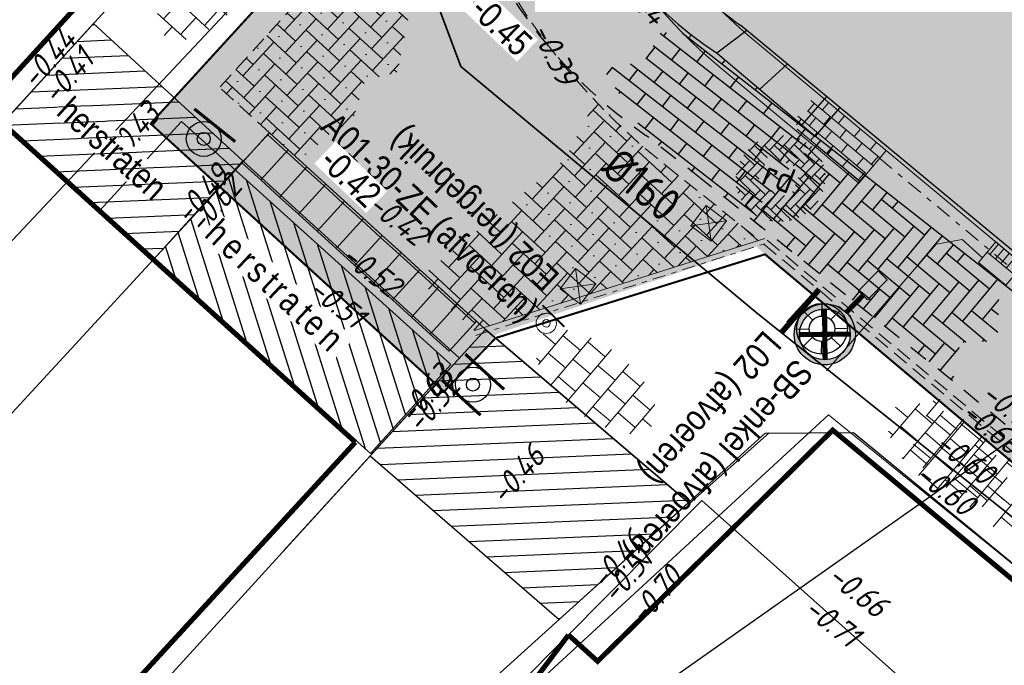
# Model space of a CAD drawing. Header units: metres. Extents: x 111546 to 149831, y 498798 to 507863.
# Tile 162 of 256: x 111831 to 111850, y 501608 to 501621. Entities that reach past the tile are written whole.
import ezdxf
from ezdxf.enums import TextEntityAlignment as Align

# ---------------------------------------------------------------- set-up
doc = ezdxf.new("R2010")
doc.units = ezdxf.units.M
for name, pattern in [('DASHDOT', [25.4, 12.7, -6.35, 0, -6.35]), ('DASHDOT2', [12.7, 6.35, -3.175, 0, -3.175]), ('DASHED', [19.05, 12.7, -6.35]), ('JIS_02_0.7', [1.35, 0.75, -0.6])]:
    doc.linetypes.add(name, pattern=pattern)
for name, color, linetype in [('0-bs-polderpijl', 3, 'Continuous'), ('0-hoogte mv-bestaand', 253, 'Continuous'), ('0-hoogte mv-nieuw', 2, 'Continuous'), ('0-werkgrens', 210, 'FENCELINE1'), ('2-bs-Streng persleiding', 252, 'RI-PERS'), ('3-nw-herstraten1', 7, 'Continuous'), ('3-NW-HV-316010+318010-Afwerken zandbed voor wegfundering en menggranulaat-opp', 20, 'Continuous'), ('3-nw-verkeersbord-op LM-aanlegtek', 200, 'Continuous'), ('3-nw-verkeersbord-paal-aanlegtek', 2, 'Continuous'), ('3-verw. bss-df', 161, 'Continuous'), ('3-vw-band-irb 80x20', 13, 'Continuous'), ('3-vw-band-ob 10x20', 53, 'JIS_02_0.7'), ('3-vw-band-trb-13-15x25', 230, 'Continuous'), ('3-vw-lichtmast- ter (ver)plaatsen-verwijderen', 200, 'Continuous'), ('3-vw-verkeersbord tekst', 3, 'JIS_02_0.7'), ('3-YY-temp', 170, 'Continuous'), ('6-OVL-nw-lichtmast', 7, 'Continuous'), ('6-OVL-nw-lichtmast nr', 2, 'Continuous'), ('BGT_G_wegdeel', 252, 'Continuous'), ('T02_RASTER', 252, 'Continuous'), ('V02_KNTOPENVERH', 252, 'Continuous'), ('V03_KNTTEGELPAD', 252, 'Continuous')]:
    doc.layers.add(name, color=color, linetype=linetype)
for name, color, linetype, lineweight in [('0-kadastrale percelen', 253, 'AI-KADASTRAAL', 9), ('2-nw-inlaat-hwa 160', 61, 'Continuous', 15), ('2-YY-kolkleiding HWA 125mm', 150, 'Continuous', 15), ('2-YY-kolkleiding HWA 160mm', 90, 'Continuous', 35), ('3-nw-arcering-rijweg', 7, 'Continuous', 13), ('3-nw-arcering-trottoir', 2, 'Continuous', 15), ('3-nw-band-irb 80x20', 2, 'Continuous', 13), ('3-nw-band-irb-BKK', 7, 'Continuous', 5), ('3-nw-band-ob 10x20', 7, 'Continuous', 13), ('3-nw-band-ob 10x20-achterkant', 7, 'DASHDOT', 13), ('3-nw-band-trb18-20x20-achterkant-stelspecie', 103, 'DASHDOT2', 15), ('3-nw-band-trb18-20x20-voorkant-stelspecie', 103, 'Continuous', 15), ('3-nw-BSS-wit-tussen tegels en asfalt fietspad', 2, 'DASHED', 13), ('3-nw-kolk trottoir', 7, 'Continuous', 13), ('3-nw-mat-arcering', 7, 'Continuous', 5), ('3-nw-materiaalscheiding-', 7, 'DASHED', 13), ('3-nw-text-20', 7, 'Continuous', 15), ('3-nw-text-20-herinrichting', 7, 'Continuous', 15), ('3-vw-object-kunststof paal', 7, 'Continuous', 13), ('3-vw-verharding', 3, 'Continuous', 15), ('3-vw-verkeersbord-paal', 7, 'Continuous', 15)]:
    doc.layers.add(name, color=color, linetype=linetype, lineweight=lineweight)
doc.layers.add('3-nw-menggranulaat', color=7, linetype='Continuous', lineweight=13, true_color=0xebebeb)
doc.styles.get("Standard").update_dxf_attribs({"font": 'isocp-ie.shx'})
doc.styles.add('veysel', font='isocp-ie.shx', dxfattribs={"height": 0.1})
doc.styles.add('Zaanstad', font='ARIALN.TTF')
doc.styles.add('Zaanstad 1-100 3.5mm', font='ARIALN.TTF', dxfattribs={"height": 0.35})
doc.styles.add('Zaanstad 1-200 2.5mm', font='ARIALN.TTF', dxfattribs={"height": 0.5})
doc.styles.add('Zaanstad 1-250 2.0mm', font='ARIALN.TTF', dxfattribs={"height": 0.5})
doc.linetypes.add('AI-KADASTRAAL', pattern='A,5.5,-2,["K",Standard,S=1.8,R=0,X=0,Y=-0.9],-2,5.5,-2,[5,NLCS.SHX,S=0.75,R=0,X=0,Y=0],-2', length=19)
doc.linetypes.add('FENCELINE1', pattern='A,6.35,-2.54,[133,ltypeshp.shx,S=2.54,R=0,X=-2.54,Y=0],-2.54,25.4', length=36.83)
doc.linetypes.add('RI-PERS', pattern='A,7,-2,["P",Standard,S=1.8,R=0,X=-0.5,Y=-0.9],-2,7,-2,[102,NLCS.SHX,S=1,R=180,X=0,Y=0],-2', length=22)

# ---------------------------------------------------------------- blocks, each defined once
blk = doc.blocks.new('Q21')
at = {"color": 0, "linetype": 'ByBlock', "lineweight": -2}
for p, q in [((-0.003, 0.25), (0.001, 0.5)), ((-0.181, 0.172), (-0.363, 0.343)), ((0.173, 0.18), (0.351, 0.353)), ((0.25, 0.008), (0.5, 0.015)), ((-0.25, -0.008), (-0.5, -0.015)), ((-0.186, -0.167), (-0.365, -0.341)), ((0.183, -0.171), (0.357, -0.336)), ((-0.01, -0.25), (-0.014, -0.5))]:
    blk.add_line(p, q, dxfattribs=at)
for radius in [0.498, 0.25]:
    blk.add_circle((0, 0), radius, dxfattribs=at)
blk = doc.blocks.new('6-OVL-LM 6.0m')
at = {"linetype": 'ByBlock', "lineweight": -2}
h = blk.add_hatch(color=0, dxfattribs=at)
h.paths.add_polyline_path([(0, 0.6, 1), (0, -0.6, 1)])
h.paths.add_polyline_path([(0, -0.5, -1), (0, 0.5, -1)], flags=16)
h.paths.add_polyline_path([(0, -0.045, -1), (0, 0.045, -1)], flags=0)
blk.add_hatch(color=0, dxfattribs=at).paths.add_polyline_path([(1.625, -0.125), (1.625, 0.125), (1.075, 0.125), (1.075, -0.125)])
at = {"color": 0, "linetype": 'ByBlock', "lineweight": -2, "const_width": 0.1}
for points in [[(-0.354, 0.354), (0.354, -0.354)], [(-0.354, -0.354), (0.354, 0.354)], [(1.075, 0), (0.6, 0)]]:
    blk.add_lwpolyline(points, dxfattribs=at)
at = {"color": 0, "linetype": 'ByBlock', "lineweight": -2}
blk.add_lwpolyline([(1.075, -0.125), (1.625, -0.125), (1.625, 0.125), (1.075, 0.125)], close=True, dxfattribs=at)
for radius in [0.6, 0.5, 0.0451]:
    blk.add_circle((0, 0), radius, dxfattribs=at)
at = {"layer": '6-OVL-nw-lichtmast nr', "linetype": 'ByBlock', "lineweight": -2, "style": 'Zaanstad'}
blk.add_attdef('MAST', (1.861, 0.289), '', height=0.4, dxfattribs=at)
at = {"layer": '6-OVL-nw-lichtmast nr', "linetype": 'ByBlock', "lineweight": -2, "style": 'Zaanstad', "flags": 1}
blk.add_attdef('STRAAT', (1.861, -0.68), '', height=0.4, dxfattribs=at)
blk = doc.blocks.new('tgls')
at = {"linetype": 'Continuous'}
for p, q in [((-1.018, -0.663), (-1.018, 0.575)), ((-0.418, -0.668), (-0.418, 0.573)), ((0.182, -0.673), (0.182, 0.57)), ((0.782, -0.678), (0.782, 0.568)), ((-1.018, 0.329), (-1.552, 0.329)), ((0.182, 0.329), (-0.418, 0.329)), ((1.218, 0.329), (0.782, 0.329)), ((-1.618, 0.029), (-1.635, 0.029)), ((-1.618, -0.658), (-1.618, 0.09)), ((-0.418, 0.029), (-1.018, 0.029)), ((0.782, 0.029), (0.182, 0.029)), ((-1.018, -0.271), (-1.618, -0.271)), ((0.182, -0.271), (-0.418, -0.271)), ((1.382, -0.271), (0.782, -0.271)), ((1.382, -0.682), (1.382, -0.248)), ((-1.618, -0.571), (-1.803, -0.571)), ((-0.418, -0.571), (-1.018, -0.571)), ((0.782, -0.571), (0.182, -0.571)), ((1.473, -0.571), (1.382, -0.571))]:
    blk.add_line(p, q, dxfattribs=at)
blk = doc.blocks.new('3-PAAL KUNSTSTOF')
for p, q in [((-0.3, 0.225), (0.2, -0.275)), ((0.2, 0.225), (-0.3, -0.275))]:
    blk.add_line(p, q)
at = {"flags": 128}
blk.add_lwpolyline([(-0.3, -0.275), (0.2, -0.275), (0.2, 0.225), (-0.3, 0.225)], close=True, dxfattribs=at)
blk = doc.blocks.new('paal_verkeersbord')
at = {"const_width": 0.035}
blk.add_lwpolyline([(-0.3, -0.2), (0.3, -0.2)], dxfattribs=at)
for radius in [0.2, 0.0745]:
    blk.add_circle((0, 0), radius)
blk = doc.blocks.new('straatkolk_M')
at = {"linetype": 'Continuous'}
for p, q in [((-0.404, 0.475), (-0.569, -0.255)), ((0.569, 0.255), (-0.404, 0.475)), ((0.569, 0.255), (0.404, -0.475)), ((0.404, -0.475), (-0.569, -0.255))]:
    blk.add_line(p, q, dxfattribs=at)
blk = doc.blocks.new('*U738')
blk.add_line((0.225, 0), (-0.225, 0))
for points in [[(-0.28, -0.262), (-0.28, 0)], [(0, -0.262), (0, 0)], [(-0.14, -0.262), (-0.14, 0)], [(0.14, -0.262), (0.14, 0)], [(0.28, -0.262), (0.28, 0)], [(0.349, -0.262), (-0.349, -0.262)]]:
    blk.add_lwpolyline(points)
at = {"xscale": -0.7000000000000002, "yscale": 0.7000000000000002, "zscale": 0.7000000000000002, "rotation": 347.2593789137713}
blk.add_blockref('straatkolk_M', (0, -0.262), dxfattribs=at)
at = {"linetype": 'DASHDOT', "lineweight": 5, "width": 0.665014}
blk.add_text('tk', height=0.3703, rotation=179.9746, dxfattribs=at).set_placement((0.214, 0.438))

msp = doc.modelspace()

# ---------------------------------------------------------------- hatches: boundary and pattern name
at = {"layer": '3-nw-arcering-trottoir'}
h = msp.add_hatch(dxfattribs=at)
h.set_pattern_fill('AVH-TEGEL_300X300_HALFST', color=256, scale=1.5, angle=207.24832, style=0, pattern_type=2)
h.set_pattern_definition([(227.27180236, (397005.2788, 80828.5016), (-0.14005390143, -0.4832286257), [0.45, -0.45]), (317.27180236, (397005.2788, 80828.5016), (0.30533457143, 0.33056134), [])])
edge = h.paths.add_edge_path()
edge.add_ellipse((111834.4779, 501621.5529), major_axis=(-0.9103, -1.0724), ratio=0.488545, start_angle=0, end_angle=360)
h = msp.add_hatch(dxfattribs=at)
h.set_pattern_fill('AVH-TEGEL_300X300_HALFST', color=256, scale=1.5, angle=299.44564, style=0, pattern_type=2)
h.set_pattern_definition([(319.469117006, (521391.955, 802708.42472), (0.48824311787, -0.121423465), [0.45, -0.45]), (49.46911701, (521391.955, 802708.4247), (-0.3420251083, 0.29243601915), [])])
edge = h.paths.add_edge_path()
edge.add_ellipse((111842.0334, 501613.6897), major_axis=(1.1065, -0.8685), ratio=0.488545, start_angle=0, end_angle=360)
h = msp.add_hatch(dxfattribs=at)
h.set_pattern_fill('AVH-TEGEL_300X300_HALFST', color=256, scale=1.5, angle=299.44564, style=0, pattern_type=2)
h.set_pattern_definition([(319.469117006, (521398.87094, 802706.98658), (0.48824311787, -0.121423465), [0.45, -0.45]), (49.46911701, (521398.87094, 802706.9866), (-0.3420251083, 0.29243601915), [])])
edge = h.paths.add_edge_path()
edge.add_ellipse((111848.9493, 501612.2516), major_axis=(1.1065, -0.8685), ratio=0.488545, start_angle=0, end_angle=360)
at = {"layer": '3-nw-herstraten1', "ltscale": 0.06, "transparency": 33554687}
h = msp.add_hatch(dxfattribs=at)
h.set_pattern_fill('ANSI31', color=256, scale=0.1, angle=15)
h.set_pattern_definition([(107.58209, (111927.81417, 501846.62398), (-0.30266803, -0.09590784), [])])
h.paths.add_polyline_path([(111833.3479, 501616.0879), (111837.6107, 501612.28), (111839.189, 501614.0292), (111834.9599, 501617.8443)])
h = msp.add_hatch(dxfattribs=at)
h.set_pattern_fill('ANSI31', color=256, scale=0.1)
h.set_pattern_definition([(2.41437, (111959.13163, 501854.88205), (-0.0133751, 0.31721815), [])])
h.paths.add_polyline_path([(111837.6062, 501612.2314), (111841.3125, 501609.0143), (111843.8506, 501611.3105), (111839.8701, 501614.7141)])
at = {"layer": '3-nw-mat-arcering'}
h = msp.add_hatch(dxfattribs=at)
h.set_pattern_fill('AVH-SBS_KF_ELLEBOOG_01', color=256, scale=3, style=0, pattern_type=2)
h.set_pattern_definition([(317.41437309, (0, 0), (-0.01787267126, 0.42388744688), [0.9, -0.3]), (47.41437309, (0.44176, -0.406), (-0.01787267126, 0.42388744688), [0.9, -0.3]), (317.41437309, (0.32238, -0.09257), (-0.01787267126, 0.42388744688), [0, -1.2]), (317.41437309, (0.7552, -0.28664), (-0.01787267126, 0.42388744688), [0, -1.2])])
edge = h.paths.add_edge_path()
edge.add_line((111836.2506, 501618.0096), (111834.6466, 501619.47))
edge.add_line((111834.6466, 501619.47), (111836.7343, 501621.7629))
edge.add_arc((111831.8497, 501626.2102), 6.6059, 317.68276, 362.0751)
edge.add_line((111838.4513, 501626.4494), (111838.5827, 501626.3406))
edge.add_line((111838.5827, 501626.3406), (111838.6824, 501625.7342))
edge.add_arc((111849.7889, 501627.5617), 11.2558, 189.34415, 209.29841)
edge.add_line((111839.9729, 501622.0536), (111839.6742, 501621.2497))
edge.add_line((111839.6742, 501621.2497), (111838.3951, 501621.056))
edge.add_line((111838.3951, 501621.056), (111838.1416, 501619.772))
edge.add_line((111838.1416, 501619.772), (111837.505, 501619.6054))
edge.add_line((111837.505, 501619.6054), (111837.191, 501618.5917))
edge.add_line((111837.191, 501618.5917), (111836.7665, 501618.5389))
edge.add_line((111836.7665, 501618.5389), (111836.2506, 501618.0096))

# ---------------------------------------------------------------- linework, layer by layer
at = {"layer": '0-kadastrale percelen', "ltscale": 0.25}
msp.add_lwpolyline([(111872.381, 501591.505), (111867.515, 501595.902), (111856.74, 501604.82), (111846.6, 501613.04), (111827.276, 501595.236)], dxfattribs=at)
at = {"layer": '0-werkgrens'}
msp.add_lwpolyline([(111832.675, 501621.279), (111829.9558, 501618.2925)], dxfattribs=at)
at = {"layer": '0-werkgrens', "ltscale": 0.1, "const_width": 0.1}
for points in [[(111841.4974, 501608.7142), (111842.0694, 501608.1966), (111846.6856, 501612.7369), (111872.1321, 501591.5722), (111893.1645, 501568.5292), (111855.4756, 501528.853), (111858.5918, 501525.9468), (111892.0218, 501563.0053), (111911.6148, 501544.9523), (111907.9631, 501540.9947), (111911.0322, 501538.0656), (111912.1349, 501539.3251), (111930.2967, 501523.1003), (111929.5103, 501522.1989), (111948.8409, 501504.2192)], [(111837.3128, 501612.5004), (111822.9331, 501596.8395), (111828.5968, 501592.1331), (111834.6841, 501599.6478), (111841.4974, 501608.7142)]]:
    msp.add_lwpolyline(points, dxfattribs=at)
at = {"layer": '2-bs-Streng persleiding', "ltscale": 0.2, "flags": 128}
msp.add_lwpolyline([(111791.91, 501578.337), (111793.619, 501580.618), (111802.148, 501573.432), (111804.842, 501573.731), (111825.042, 501594.842), (111850.33, 501612.658), (111872.59, 501636.572), (111873.637, 501639.117), (111899.895, 501667.194)], dxfattribs=at)
at = {"layer": '2-YY-kolkleiding HWA 125mm', "ltscale": 0.06, "elevation": -0.0001}
msp.add_lwpolyline([(111849.6231, 501616.1186), (111849.2272, 501616.4799), (111848.716, 501616.3904), (111846.5647, 501613.9049)], dxfattribs=at)
at = {"layer": '3-nw-band-irb 80x20'}
for points in [[(111835.9935, 501618.2436), (111835.4549, 501617.6521), (111835.0852, 501617.9887), (111835.6238, 501618.5802), (111835.9935, 501618.2436), (111835.9599, 501618.2067), (111835.5902, 501618.5433)], [(111835.9935, 501618.2436), (111835.4549, 501617.6521), (111835.0852, 501617.9887), (111835.6238, 501618.5802), (111835.9935, 501618.2436), (111835.9599, 501618.2067), (111835.5902, 501618.5433)], [(111836.3632, 501617.907), (111835.8247, 501617.3155), (111835.4549, 501617.6521), (111835.9935, 501618.2436), (111836.3632, 501617.907), (111836.3296, 501617.87), (111835.9599, 501618.2067)], [(111836.3632, 501617.907), (111835.8247, 501617.3155), (111835.4549, 501617.6521), (111835.9935, 501618.2436), (111836.3632, 501617.907), (111836.3296, 501617.87), (111835.9599, 501618.2067)], [(111838.5815, 501615.8873), (111838.0429, 501615.2958), (111837.6732, 501615.6324), (111838.2118, 501616.2239), (111838.5815, 501615.8873), (111838.5479, 501615.8503), (111838.1782, 501616.187)], [(111838.5815, 501615.8873), (111838.0429, 501615.2958), (111837.6732, 501615.6324), (111838.2118, 501616.2239), (111838.5815, 501615.8873), (111838.5479, 501615.8503), (111838.1782, 501616.187)], [(111838.9512, 501615.5507), (111838.4127, 501614.9591), (111838.0429, 501615.2958), (111838.5815, 501615.8873), (111838.9512, 501615.5507), (111838.9176, 501615.5137), (111838.5479, 501615.8503)], [(111838.9512, 501615.5507), (111838.4127, 501614.9591), (111838.0429, 501615.2958), (111838.5815, 501615.8873), (111838.9512, 501615.5507), (111838.9176, 501615.5137), (111838.5479, 501615.8503)], [(111839.321, 501615.2141), (111838.7824, 501614.6225), (111838.4127, 501614.9591), (111838.9512, 501615.5507), (111839.321, 501615.2141), (111839.2873, 501615.1771), (111838.9176, 501615.5137)], [(111839.321, 501615.2141), (111838.7824, 501614.6225), (111838.4127, 501614.9591), (111838.9512, 501615.5507), (111839.321, 501615.2141), (111839.2873, 501615.1771), (111838.9176, 501615.5137)], [(111839.6907, 501614.8775), (111839.1521, 501614.2859), (111838.7824, 501614.6225), (111839.321, 501615.2141), (111839.6907, 501614.8775), (111839.657, 501614.8405), (111839.2873, 501615.1771)]]:
    msp.add_lwpolyline(points, dxfattribs=at)
at = {"layer": '3-nw-band-irb-BKK', "ltscale": 0.05}
msp.add_lwpolyline([(111847.1954, 501617.5865), (111847.7338, 501618.2313)], dxfattribs=at)
at = {"layer": '3-nw-band-ob 10x20'}
msp.add_lwpolyline([(111839.649, 501614.6917), (111845.3553, 501616.5044)], dxfattribs=at)
at = {"layer": '3-nw-band-ob 10x20-achterkant', "ltscale": 0.02}
msp.add_lwpolyline([(111839.6793, 501614.5964), (111845.3856, 501616.4091)], dxfattribs=at)
at = {"layer": '3-nw-band-trb18-20x20-achterkant-stelspecie', "ltscale": 0.05}
msp.add_lwpolyline([(111847.6056, 501618.0778), (111850.2943, 501615.833)], dxfattribs=at)
at = {"layer": '3-nw-band-trb18-20x20-voorkant-stelspecie'}
msp.add_lwpolyline([(111847.7338, 501618.2313), (111850.4225, 501615.9865)], dxfattribs=at)
at = {"layer": '3-nw-BSS-wit-tussen tegels en asfalt fietspad', "ltscale": 0.025}
for points in [[(111845.3334, 501616.3925), (111860.7607, 501603.5119)], [(111845.3969, 501616.4697), (111860.8248, 501603.5886)]]:
    msp.add_lwpolyline(points, dxfattribs=at)
at = {"layer": '3-nw-herstraten1', "ltscale": 0.02}
msp.add_lwpolyline([(111837.6062, 501612.2314), (111841.3125, 501609.0143), (111843.8506, 501611.3105), (111839.8701, 501614.7141)], close=True, dxfattribs=at)
at = {"layer": '3-nw-materiaalscheiding-', "ltscale": 0.025}
msp.add_lwpolyline([(111841.9337, 501637.0007, 0.4379287), (111843.4031, 501617.9405, 0.4379287)], format="xyb", dxfattribs=at)
for points in [[(111837.1172, 501622.1834), (111834.6466, 501619.47)], [(111835.6238, 501618.5802), (111834.6466, 501619.47)]]:
    msp.add_lwpolyline(points, dxfattribs=at)
at = {"layer": '3-nw-verkeersbord-op LM-aanlegtek', "const_width": 0.1094}
msp.add_lwpolyline([(111845.6728, 501614.6473), (111846.4215, 501615.5043)], dxfattribs=at)
at = {"layer": '3-vw-band-irb 80x20', "ltscale": 0.03}
for q in [(111844.883, 501620.683), (111846.344, 501618.513)]:
    msp.add_line((111846.825, 501619.072), q, dxfattribs=at)
at = {"layer": '3-vw-band-irb 80x20', "ltscale": 0.01}
for points in [[(111845.0001, 501620.5859), (111844.4091, 501620.1444)], [(111845.7932, 501619.9279), (111845.2565, 501619.4316)], [(111846.5645, 501619.2881), (111846.0803, 501618.7357)]]:
    msp.add_lwpolyline(points, dxfattribs=at)
at = {"layer": '3-vw-band-irb 80x20', "ltscale": 0.03}
msp.add_lwpolyline([(111844.425, 501620.134), (111846.344, 501618.513)], dxfattribs=at)
for centre, radius, start, end in [((111848.4654, 501626.3367), 7.4026, 159.46847, 236.92019), ((111849.7741, 501627.4811), 8.3748, 206.25023, 234.26563)]:
    msp.add_arc(centre, radius, start, end, dxfattribs=at)
at = {"layer": '3-vw-band-ob 10x20', "ltscale": 0.5}
msp.add_arc((111848.6228, 501626.5823), 9.8142, 201.98021, 235.17342, dxfattribs=at)
at = {"layer": '3-vw-band-trb-13-15x25', "ltscale": 0.1}
msp.add_line((111854.135, 501613.008), (111846.825, 501619.072), dxfattribs=at)
msp.add_lwpolyline([(111846.3443, 501618.5127), (111850.678, 501615.109), (111853.751, 501612.552)], dxfattribs=at)
at = {"layer": '3-vw-verkeersbord-paal', "const_width": 0.04}
msp.add_lwpolyline([(111846.3463, 501615.4686), (111845.7857, 501614.8539)], dxfattribs=at)
at = {"layer": '3-YY-temp', "ltscale": 0.02}
msp.add_lwpolyline([(111832.2902, 501617.0449), (111837.6107, 501612.28), (111839.189, 501614.0292), (111833.9009, 501618.7997)], close=True, dxfattribs=at)
at = {"layer": 'BGT_G_wegdeel'}
msp.add_lwpolyline([(111845.436, 501612.681), (111843.871, 501611.293)], dxfattribs=at)
at = {"layer": 'T02_RASTER', "ltscale": 0.25}
msp.add_lwpolyline([(111863.6011, 501593.9494), (111844.1154, 501611.3546), (111837.7959, 501604.9811), (111835.5259, 501602.5726)], dxfattribs=at)
at = {"layer": 'V02_KNTOPENVERH'}
for points in [[(111843.871, 501611.293), (111839.868, 501614.716)], [(111839.868, 501614.716), (111843.871, 501611.293)]]:
    msp.add_lwpolyline(points, dxfattribs=at)
at = {"layer": 'V03_KNTTEGELPAD'}
for points in [[(111834.895, 501623.717), (111793.764, 501578.562), (111793.157, 501579.124)], [(111835.151, 501603.44), (111845.36, 501612.676), (111847.095, 501612.694), (111852.9617, 501607.8629)]]:
    msp.add_lwpolyline(points, dxfattribs=at)

# ---------------------------------------------------------------- block references
at = {"layer": '3-nw-kolk trottoir', "ltscale": 0.05, "rotation": 320.1407418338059}
msp.add_blockref('*U738', (111850.1545, 501616.2103, -0.0001), dxfattribs=at)
at = {"layer": '3-nw-verkeersbord-paal-aanlegtek', "xscale": 1.716311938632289, "yscale": 1.716311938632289, "zscale": 1.716311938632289}
for p, rotation in [((111834.3371, 501618.4579), 141.2427217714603), ((111839.6206, 501613.6307), 317.6780026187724), ((111839.6206, 501613.6307), 137.6780026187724)]:
    msp.add_blockref('paal_verkeersbord', p, dxfattribs=dict(at, rotation=rotation))
at = {"layer": '3-vw-lichtmast- ter (ver)plaatsen-verwijderen'}
msp.add_blockref('Q21', (111846.475, 501614.728), dxfattribs=at)
at = {"layer": '3-vw-object-kunststof paal', "rotation": 53.06021713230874}
for p in [(111844.2575, 501616.8547), (111841.6923, 501615.6143)]:
    msp.add_blockref('3-PAAL KUNSTSTOF', p, dxfattribs=at)
at = {"layer": '3-vw-verharding', "rotation": 140.1775128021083}
msp.add_blockref('tgls', (111849.4204, 501611.9328), dxfattribs=at)
at = {"layer": '3-vw-verkeersbord-paal', "rotation": 135.5267513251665}
msp.add_blockref('paal_verkeersbord', (111841.0613, 501614.8347), dxfattribs=at)
at = {"layer": '6-OVL-nw-lichtmast', "ltscale": 0.05, "rotation": 45.61051664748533}
msp.add_blockref('6-OVL-LM 6.0m', (111846.53, 501614.6189), dxfattribs=at)

# ---------------------------------------------------------------- texts
at = {"layer": '0-hoogte mv-bestaand', "style": 'veysel', "oblique": 15}
for s, rotation, p in [('-0.44', 315.01063, (111842.7044, 501621.1108)), ('-0.44', 49.17059, (111831.4488, 501619.8876)), ('-0.39', 295.83037, (111841.0262, 501620.0397)), ('-0.41', 49.17059, (111831.8245, 501619.541)), ('-0.43', 49.17059, (111833.1003, 501618.4368)), ('-0.49', 49.17059, (111834.463, 501617.2189)), ('-0.62', 49.17059, (111834.7122, 501617.026)), ('-0.42', 322.09971, (111837.9993, 501616.7152)), ('-0.52', 322.09971, (111837.49, 501615.7064)), ('-0.51', 322.09971, (111836.8164, 501615.0685)), ('-0.63', 49.17059, (111838.8474, 501613.2945)), ('-0.52', 49.17059, (111838.9986, 501613.1076)), ('-0.75', 321.96739, (111850.0509, 501612.9942)), ('-0.68', 321.96739, (111849.6689, 501612.6179)), ('-0.60', 321.96739, (111849.1434, 501612.0194)), ('-0.46', 49.17059, (111840.6546, 501611.7125)), ('-0.60', 321.96739, (111848.7609, 501611.4061)), ('-0.46', 49.17059, (111842.6193, 501610.0416)), ('-0.51', 49.17059, (111842.8037, 501609.7333)), ('-0.70', 49.17059, (111843.3669, 501609.3403)), ('-0.66', 321.96739, (111847.0387, 501609.4125)), ('-0.71', 321.96739, (111846.5355, 501608.8007))]:
    msp.add_text(s, height=0.45, rotation=rotation, dxfattribs=at).set_placement(p, align=Align.CENTER)
at = {"layer": '2-nw-inlaat-hwa 160', "style": 'veysel'}
msp.add_text('%%C160', height=0.65, rotation=320.59209, dxfattribs=at).set_placement((111842.1037, 501617.8202, 0))
at = {"layer": '3-vw-verkeersbord tekst', "char_height": 0.5, "attachment_point": 7, "line_spacing_factor": 0.63, "style": 'Zaanstad 1-100 3.5mm'}
for s, width, heights, insert, rotation in [('\\A1;A01-30-ZE (afvoeren)', 6.767743, [0], (111836.5051, 501618.5506), 316.39088), ('\\A1;E02 (hergebruik)', 4.409154, [0], (111841.4541, 501615.8929), 136.39088), ('\\A1;\\pxsm1,ql;SB-enkel (afvoeren)\\PL02 (afvoeren)', 5.413743, [2.4675], (111845.2261, 501614.8227), 228.36345)]:
    msp.add_mtext_dynamic_manual_height_columns(s, width=width, gutter_width=4.5, heights=heights, dxfattribs=dict(at, insert=insert, rotation=rotation))

# ---------------------------------------------------------------- next in the draw order: texts
at = {"layer": '3-nw-text-20-herinrichting', "ltscale": 0.05, "insert": (111845.6329, 501617.7124), "char_height": 0.5, "attachment_point": 5, "rotation": 338.47896, "style": 'veysel', "bg_fill": 3, "box_fill_scale": 1.1, "bg_fill_color": 256, "bg_fill_true_color": 13158600, "bg_fill_transparency": 0}
msp.add_mtext('\\A1;rd', dxfattribs=at)

# ---------------------------------------------------------------- next in the draw order: hatches: boundary and pattern name
at = {"layer": '3-nw-arcering-rijweg'}
h = msp.add_hatch(dxfattribs=at)
h.set_pattern_fill('AVH-BSS_DIKFORMAAT_ELLEBOOG', color=256, scale=2, angle=90, pattern_type=2)
h.set_pattern_definition([(136.23316, (111851.80806, 501644.4336), (-0.1951163, -0.0042001), [0.552, -0.276]), (46.23316, (111851.52169, 501644.13463), (-0.1951163, -0.0042001), [0.552, -0.276])])
edge = h.paths.add_edge_path()
edge.add_ellipse((111845.6603, 501617.6791), major_axis=(0.8297, 0.3028), ratio=0.9556885, start_angle=0, end_angle=360)
at = {"layer": '3-nw-mat-arcering'}
h = msp.add_hatch(dxfattribs=at)
h.set_pattern_fill('AVH-SBS_KF_ELLEBOOG_01', color=256, scale=3, style=0, pattern_type=2)
h.set_pattern_definition([(317.41437309, (420080.41752, 286215.108), (-0.01787267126, 0.42388744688), [0.9, -0.3]), (47.41437309, (420080.85928, 286214.70198), (-0.01787267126, 0.42388744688), [0.9, -0.3]), (317.41437309, (420080.7399, 286215.01543), (-0.01787267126, 0.42388744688), [0, -1.2]), (317.41437309, (420081.17273, 286214.82136), (-0.01787267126, 0.42388744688), [0, -1.2])])
h.paths.add_polyline_path([(111843.0164, 501618.258), (111843.7535, 501617.66), (111845.2423, 501616.4685), (111839.649, 501614.6917), (111838.5353, 501615.6965), (111841.422, 501618.0546), (111842.0266, 501619.1974)])

# ---------------------------------------------------------------- next in the draw order: texts
at = {"layer": '3-nw-text-20-herinrichting', "ltscale": 0.05, "insert": (111845.6329, 501617.7124), "char_height": 0.5, "attachment_point": 5, "rotation": 338.47896, "style": 'veysel', "bg_fill": 3, "box_fill_scale": 1.1, "bg_fill_color": 256, "bg_fill_true_color": 13158600, "bg_fill_transparency": 0}
msp.add_mtext('\\A1;rd', dxfattribs=at)

# ---------------------------------------------------------------- next in the draw order: hatches: boundary and pattern name
at = {"layer": '3-nw-band-irb-BKK', "ltscale": 0.02}
h = msp.add_hatch(dxfattribs=at)
h.set_pattern_fill('AR-B816', color=256, scale=0.001)
h.set_pattern_definition([(320.141, (111846.24985, 501618.42815), (0.130232, 0.15598), []), (50.141, (111846.24985, 501618.42815), (-0.02575, 0.286212), [0.2032, -0.2032])])
h.paths.add_polyline_path([(111847.7338, 501618.2313), (111846.4979, 501619.2632), (111846.1724, 501619.1975), (111846.1967, 501618.9414), (111845.9518, 501618.8939), (111845.9893, 501618.6457), (111847.2211, 501617.6172)])
at = {"layer": '3-verw. bss-df'}
h = msp.add_hatch(dxfattribs=at)
h.set_pattern_fill('AVH-BSS_DIKFORMAAT_HALFST', color=256, scale=4, angle=90, style=0, pattern_type=2)
h.set_pattern_definition([(52.054, (111846.47413, 501618.4031), (0.18267, 0.90753), [0.276, -0.276]), (142.0543, (111846.47413, 501618.4031), (-0.169716, -0.217652), [])])
h.paths.add_polyline_path([(111846.3443, 501618.5127), (111845.0544, 501616.91), (111843.018, 501618.526), (111842.1811, 501619.8349), (111842.9826, 501619.9838), (111843.3041, 501620.5467), (111843.857, 501620.5435), (111844.425, 501620.134)])
h = msp.add_hatch(dxfattribs=at)
h.set_pattern_fill('AVH-BSS_DIKFORMAAT_ELLEBOOG', color=256, scale=4, style=0, pattern_type=2)
h.set_pattern_definition([(320.2366, (111851.84943, 501614.13427), (0.388694, 0.0356245), [1.104, -0.552]), (230.2366, (111852.37903, 501614.77075), (0.388694, 0.0356245), [1.104, -0.552])])
h.paths.add_polyline_path([(111845.0593, 501616.9061), (111846.3864, 501618.4772), (111849.962, 501615.6714), (111849.9182, 501614.4898), (111849.1864, 501614.4591), (111849.039, 501613.703)])

# ---------------------------------------------------------------- next in the draw order: linework, layer by layer
at = {"layer": '0-bs-polderpijl', "color": 52, "linetype": 'Continuous'}
msp.add_lwpolyline([(111850.014, 501637.163), (111794.783, 501578.349), (111625.599, 501718.444), (111596.016, 501736.849), (111566.07, 501771.573), (111560.835, 501792.354)], dxfattribs=at)
at = {"layer": '3-nw-band-irb-BKK', "ltscale": 0.02}
msp.add_lwpolyline([(111845.7906, 501636.6909), (111844.2272, 501635.0535, 0.4338611), (111845.0507, 501620.4715), (111847.7338, 501618.2313)], format="xyb", dxfattribs=at)
at = {"layer": '3-nw-materiaalscheiding-', "ltscale": 0.025}
msp.add_lwpolyline([(111843.4031, 501617.9405), (111845.2423, 501616.4685)], dxfattribs=at)
at = {"layer": '3-vw-band-ob 10x20', "ltscale": 0.5}
msp.add_lwpolyline([(111859.954, 501604.679), (111849.039, 501613.703), (111844.135, 501617.65), (111843.018, 501618.526)], dxfattribs=at)

# ---------------------------------------------------------------- next in the draw order: texts
at = {"layer": '3-nw-text-20', "ltscale": 0.05, "insert": (111835.7682, 501615.5434, 0), "char_height": 0.5, "attachment_point": 5, "rotation": 316.91135, "style": 'Zaanstad 1-250 2.0mm', "bg_fill": 3, "box_fill_scale": 1.1, "bg_fill_color": 256, "bg_fill_true_color": 13158600, "bg_fill_transparency": 0}
msp.add_mtext('\\A1;{\\T1.35;herstraten}', dxfattribs=at)

# ---------------------------------------------------------------- next in the draw order: hatches: boundary and pattern name
at = {"layer": '3-nw-menggranulaat', "ltscale": 2}
h = msp.add_hatch(color=256, dxfattribs=at)
h.dxf.hatch_style = 1
edge = h.paths.add_edge_path()
edge.add_line((111875.781, 501664.6491), (111875.2341, 501663.9987))
edge.add_arc((111839.2458, 501695.2295), 47.65, 318.17829, 319.04854, ccw=False)
edge.add_arc((111853.4894, 501681.6377), 27.9793, 286.9001, 319.47063, ccw=False)
edge.add_arc((111867.1873, 501637.4768), 18.2585, 107.74291, 136.77065)
edge.add_line((111853.8838, 501649.9824), (111853.5904, 501649.6895))
edge.add_arc((111855.5844, 501647.6533), 2.85, 134.40097, 136.24691)
edge.add_line((111853.5258, 501649.6242), (111842.4815, 501638.0884))
edge.add_line((111842.4815, 501638.0884), (111840.0537, 501638.2554))
edge.add_line((111840.0537, 501638.2554), (111837.5676, 501640.5269))
edge.add_line((111837.5676, 501640.5269), (111832.0583, 501634.4969))
edge.add_line((111832.0583, 501634.4969), (111835.8977, 501630.9889))
edge.add_arc((111831.63, 501626.3181), 6.327, -42.73072, 47.58272, ccw=False)
edge.add_line((111836.2775, 501622.0249), (111833.2925, 501618.758))
edge.add_line((111833.2925, 501618.758), (111839.0538, 501613.494))
edge.add_line((111839.0538, 501613.494), (111840.0886, 501614.6264))
edge.add_line((111840.0886, 501614.6264), (111845.1796, 501616.3436))
edge.add_line((111845.1796, 501616.3436), (111852.7477, 501609.9725))
edge.add_line((111852.7477, 501609.9725), (111865.2414, 501599.58))
edge.add_line((111865.2414, 501599.58), (111872.8819, 501593.1446))
edge.add_line((111872.8819, 501593.1446), (111874.8064, 501591.5236))
edge.add_line((111874.8064, 501591.5236), (111876.4228, 501593.4107))
edge.add_line((111876.4228, 501593.4107), (111875.6753, 501594.0914))
edge.add_line((111875.6753, 501594.0914), (111869.969, 501598.9727))
edge.add_line((111869.969, 501598.9727), (111864.8434, 501603.2714))
edge.add_line((111864.8434, 501603.2714), (111860.9971, 501606.4897))
edge.add_line((111860.9971, 501606.4897), (111861.3306, 501606.8681))
edge.add_line((111861.3306, 501606.8681), (111868.0739, 501614.0876))
edge.add_line((111868.0739, 501614.0876), (111862.099, 501620.8771))
edge.add_line((111862.099, 501620.8771), (111861.8106, 501621.2173))
edge.add_arc((111862.0759, 501621.4421), 0.3477, 132.9124, 220.28073, ccw=False)
edge.add_line((111861.8392, 501621.6967), (111862.9079, 501622.645))
edge.add_arc((111863.0455, 501622.49), 0.2073, 45.33474, 131.58432, ccw=False)
edge.add_line((111863.1912, 501622.6374), (111866.9465, 501618.2306))
edge.add_line((111866.9465, 501618.2306), (111868.7897, 501619.8645))
edge.add_line((111868.7897, 501619.8645), (111866.3021, 501622.8262))
edge.add_arc((111876.0472, 501631.0112), 12.7264, 179.86332, 220.0275, ccw=False)
edge.add_arc((111882.7263, 501630.9953), 19.4055, 158.9196, 179.86332, ccw=False)
edge.add_arc((111871.6747, 501635.3333), 7.5336, 147.1997, 159.47196, ccw=False)
edge.add_line((111865.3422, 501639.4143), (111865.5814, 501639.7449))
edge.add_line((111865.5814, 501639.7449), (111881.7701, 501659.8193))
edge.add_line((111881.7701, 501659.8193), (111875.781, 501664.6491))

# ---------------------------------------------------------------- next in the draw order: linework, layer by layer
at = {"layer": '0-werkgrens', "ltscale": 0.1, "const_width": 0.1}
msp.add_lwpolyline([(111830.0374, 501619.0832), (111837.3128, 501612.5004)], dxfattribs=at)
at = {"layer": '2-YY-kolkleiding HWA 160mm', "ltscale": 0.06, "elevation": 0}
msp.add_lwpolyline([(111828.249, 501636.1008), (111836.0379, 501628.8187), (111839.3843, 501619.8811), (111845.2137, 501615.0237), (111865.5595, 501598.7664), (111873.5148, 501592.1153), (111885.0163, 501580.5004), (111892.5474, 501572.2688), (111894.6902, 501569.1399)], dxfattribs=at)
at = {"layer": '3-nw-band-irb 80x20'}
for points in [[(111836.733, 501617.5704), (111836.1944, 501616.9789), (111835.8247, 501617.3155), (111836.3632, 501617.907), (111836.733, 501617.5704), (111836.6993, 501617.5334), (111836.3296, 501617.87)], [(111836.733, 501617.5704), (111836.1944, 501616.9789), (111835.8247, 501617.3155), (111836.3632, 501617.907), (111836.733, 501617.5704), (111836.6993, 501617.5334), (111836.3296, 501617.87)], [(111837.1027, 501617.2338), (111836.5641, 501616.6422), (111836.1944, 501616.9789), (111836.733, 501617.5704), (111837.1027, 501617.2338), (111837.069, 501617.1968), (111836.6993, 501617.5334)], [(111837.1027, 501617.2338), (111836.5641, 501616.6422), (111836.1944, 501616.9789), (111836.733, 501617.5704), (111837.1027, 501617.2338), (111837.069, 501617.1968), (111836.6993, 501617.5334)], [(111837.4724, 501616.8972), (111836.9338, 501616.3056), (111836.5641, 501616.6422), (111837.1027, 501617.2338), (111837.4724, 501616.8972), (111837.4387, 501616.8602), (111837.069, 501617.1968)], [(111837.4724, 501616.8972), (111836.9338, 501616.3056), (111836.5641, 501616.6422), (111837.1027, 501617.2338), (111837.4724, 501616.8972), (111837.4387, 501616.8602), (111837.069, 501617.1968)], [(111837.8421, 501616.5605), (111837.3035, 501615.969), (111836.9338, 501616.3056), (111837.4724, 501616.8972), (111837.8421, 501616.5605), (111837.8084, 501616.5236), (111837.4387, 501616.8602)], [(111837.8421, 501616.5605), (111837.3035, 501615.969), (111836.9338, 501616.3056), (111837.4724, 501616.8972), (111837.8421, 501616.5605), (111837.8084, 501616.5236), (111837.4387, 501616.8602)], [(111838.2118, 501616.2239), (111837.6732, 501615.6324), (111837.3035, 501615.969), (111837.8421, 501616.5605), (111838.2118, 501616.2239), (111838.1782, 501616.187), (111837.8084, 501616.5236)], [(111838.2118, 501616.2239), (111837.6732, 501615.6324), (111837.3035, 501615.969), (111837.8421, 501616.5605), (111838.2118, 501616.2239), (111838.1782, 501616.187), (111837.8084, 501616.5236)]]:
    msp.add_lwpolyline(points, dxfattribs=at)
at = {"layer": '3-nw-herstraten1', "ltscale": 0.02}
msp.add_lwpolyline([(111830.3874, 501618.7665), (111833.3479, 501616.0879), (111835.104, 501618.026), (111832.1691, 501620.7234)], close=True, dxfattribs=at)
at = {"layer": '3-NW-HV-316010+318010-Afwerken zandbed voor wegfundering en menggranulaat-opp', "ltscale": 0.02}
msp.add_lwpolyline([(111835.8977, 501630.9889, 0.04, 0.04, -0.4158168), (111836.2775, 501622.0249, 0.04, 0.04, 0), (111833.2925, 501618.758, 0.04, 0.04, 0), (111839.0538, 501613.494, 0.04, 0.04, 0), (111840.0662, 501614.5465, 0.04, 0.04, 0), (111845.3561, 501616.1907, 0.04, 0.04, 0), (111852.7477, 501609.9725, 0.04, 0.04, 0)], format="xyseb", dxfattribs=at)
at = {"layer": 'V02_KNTOPENVERH'}
for points in [[(111787.5074, 501565.6285), (111793.2544, 501572.0325), (111801.2384, 501580.8515), (111824.2064, 501606.0665), (111830.4214, 501612.9125), (111834.6524, 501617.5035), (111835.6236, 501618.58)], [(111835.9049, 501610.3649), (111839.868, 501614.716), (111835.6238, 501618.5802)], [(111835.104, 501618.026), (111839.3556, 501614.1535)], [(111839.8696, 501614.7146), (111817.386, 501590.048), (111806.544, 501578.074)]]:
    msp.add_lwpolyline(points, dxfattribs=at)

# ---------------------------------------------------------------- next in the draw order: texts
at = {"layer": '0-hoogte mv-nieuw', "char_height": 0.5, "attachment_point": 7, "rotation": 316.20706, "style": 'Zaanstad 1-200 2.5mm', "bg_fill": 3, "box_fill_scale": 1.1, "bg_fill_color": 256, "bg_fill_true_color": 13158600, "bg_fill_transparency": 0}
for s, insert in [('\\A1;-0.45', (111839.5371, 501620.9447)), ('\\A1;-0.42', (111836.5753, 501617.9716))]:
    msp.add_mtext(s, dxfattribs=dict(at, insert=insert))
at = {"layer": '3-nw-text-20', "ltscale": 0.05, "insert": (111832.5422, 501618.2691), "char_height": 0.5, "attachment_point": 5, "rotation": 317.91085, "style": 'Zaanstad 1-250 2.0mm', "bg_fill": 3, "box_fill_scale": 1.1, "bg_fill_color": 256, "bg_fill_true_color": 13158600, "bg_fill_transparency": 0}
msp.add_mtext('\\A1;herstraten', dxfattribs=at)

# ---------------------------------------------------------------- next in the draw order: hatches: boundary and pattern name
at = {"layer": '3-nw-herstraten1', "ltscale": 0.06, "transparency": 33554687}
h = msp.add_hatch(dxfattribs=at)
h.set_pattern_fill('ANSI31', color=256, scale=0.1)
h.set_pattern_definition([(2.41437, (111951.43064, 501860.89138), (-0.0133751, 0.31721815), [])])
h.paths.add_polyline_path([(111830.3874, 501618.7665), (111833.3479, 501616.0879), (111835.104, 501618.026), (111832.1691, 501620.7234)])

# ---------------------------------------------------------------- next in the draw order: linework, layer by layer
at = {"layer": '0-werkgrens', "ltscale": 0.1}
msp.add_lwpolyline([(111834.3739, 501629.5072, 0.1, 0.1, -0.4039351), (111834.533, 501624.0148, 0.1, 0.1, 0), (111830.0374, 501619.0832, 0, 0, 0)], format="xyseb", dxfattribs=at)
at = {"layer": '3-nw-band-irb-BKK', "ltscale": 0.02}
msp.add_lwpolyline([(111845.1831, 501637.271), (111843.6196, 501635.6336, 0.4338611), (111844.5123, 501619.8267), (111847.1954, 501617.5865)], format="xyb", dxfattribs=at)

doc.saveas('drawing.dxf')
